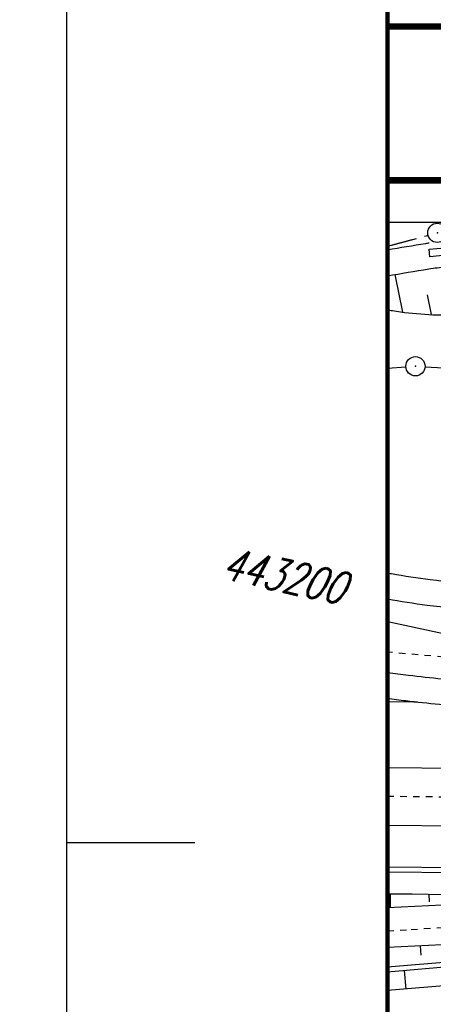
# Model space of a CAD drawing. Extents: x -134 to 1642, y -665 to 1050.
# Tile 3 of 88: x -4 to 29, y 136 to 213. Entities that reach past the tile are written whole.
import ezdxf

# ---------------------------------------------------------------- set-up
doc = ezdxf.new("R2010")
doc.units = 0
doc.header["$LTSCALE"] = 2
doc.header["$MEASUREMENT"] = 0
for name, pattern in [('ACAD_ISO03W100', [0.5, 0.25, -0.25]), ('ACAD_ISO05W100', [0.5, 0.25, -0.25]), ('AUSGEZOGEN', [0]), ('GESTRICH-X2', [1.5, 1, -0.5]), ('STRICHLINIEX2', [0.5, 0.25, -0.25])]:
    doc.linetypes.add(name, pattern=pattern)
doc.layers.get('0').update_dxf_attribs({"color": 8, "linetype": 'AUSGEZOGEN'})
for name, color, linetype in [('Bahnachse', 7, 'CONTINUOUS'), ('BOESCHG', 8, 'AUSGEZOGEN'), ('Boeschungen', 15, 'CONTINUOUS'), ('DURCHL', 200, 'GESTRICH-X2'), ('FBRTOP', 8, 'AUSGEZOGEN'), ('Gleisachsen', 7, 'CONTINUOUS'), ('GRENZL-BAB', 7, 'AUSGEZOGEN'), ('GRENZP-BAB', 7, 'AUSGEZOGEN'), ('Kabelanlagen', 15, 'CONTINUOUS'), ('KANAL', 200, 'GESTRICH-X2'), ('MULDE', 8, 'AUSGEZOGEN'), ('NETZ', 250, 'AUSGEZOGEN'), ('RAHMEN', 250, 'AUSGEZOGEN'), ('Rinne', 200, 'CONTINUOUS'), ('SCHSYMBOL', 200, 'AUSGEZOGEN'), ('Tiefenentwaesserung_und_Sammell', 15, 'CONTINUOUS'), ('Wegböschungen', 15, 'CONTINUOUS')]:
    doc.layers.add(name, color=color, linetype=linetype)
doc.styles.add('ROMANS', font='romans.shx', dxfattribs={"width": 0.8})

# ---------------------------------------------------------------- blocks, each defined once
blk = doc.blocks.new('GST')
at = {"color": 0}
blk.add_circle((0, 0), 0.75, dxfattribs=at)
blk.add_point((0, 0), dxfattribs=at)
blk = doc.blocks.new('17')
blk.add_lwpolyline([(-0.755, -1.218), (0.748, -1.218), (0.748, -1.801), (-0.755, -1.801)], close=True)
blk.add_blockref('GST', (0, 0))

msp = doc.modelspace()

# ---------------------------------------------------------------- hatches: boundary and pattern name
at = {"layer": 'Rinne'}
h = msp.add_hatch(dxfattribs=at)
h.set_pattern_fill('ANSI31', color=256, scale=20, style=0)
edge = h.paths.add_edge_path()
edge.add_arc((275.368, -21751.935), 21947.712, 89.378358, 89.4555825, ccw=False)
edge.add_arc((441.164, -6471.327), 6666.204, 89.2382346, 89.378358, ccw=False)
edge.add_arc((-14330.566, -1117453.652), 1117746.729, 89.236362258, 89.238234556, ccw=False)
edge.add_arc((523.427, -3023.766), 3217.854, 89.201464, 89.236359, ccw=False)
edge.add_arc((555.116, -750.211), 944.078, 86.947295, 89.201464, ccw=False)
edge.add_arc((625.86, 576.328), 384.346, 266.94729, 270.48051)
edge.add_arc((580.862, 5941.795), 5750.002, 270.4805116, 270.6623839)
edge.add_arc((762.642, -9781.389), 9974.234, 90.5242944, 90.662384, ccw=False)
edge.add_arc((2442.173, -193318.226), 193518.754, 90.51436533, 90.52429443, ccw=False)
edge.add_arc((253.376, 50487.94), 50297.236, 270.5143659, 270.5338415)
edge.add_arc((717.25, 703), 510.135, 270.53384, 270.62712)
edge.add_arc((-30540.738, 2856402.629), 2856380.831, 270.627124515, 270.628371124)
edge.add_arc((769.636, 1592.381), 1398.889, 270.628371, 270.993107)
edge.add_arc((599.067, 11432.088), 11240.074, 270.9931067, 271.1217788)
edge.add_arc((275.388, -21749.981), 21944.958, 89.378358, 89.4555885, ccw=False)
edge.add_arc((441.152, -6472.293), 6666.37, 89.2382342, 89.378358, ccw=False)
edge.add_arc((-14329.56, -1117377.592), 1117669.861, 89.236362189, 89.238234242, ccw=False)
edge.add_arc((523.399, -3025.408), 3218.696, 89.201476, 89.236361, ccw=False)
edge.add_arc((555.097, -751.146), 944.214, 86.947292, 89.201476, ccw=False)
edge.add_arc((625.852, 575.592), 384.41, 266.94729, 270.48049)
edge.add_arc((580.849, 5941.868), 5750.874, 270.4804911, 270.6623925)
edge.add_arc((762.68, -9785.498), 9977.542, 90.5242933, 90.6623925, ccw=False)
edge.add_arc((2442.714, -193377.718), 193577.449, 90.51436665, 90.5242933, ccw=False)
edge.add_arc((253.389, 50486.674), 50296.77, 270.514367, 270.533841)
edge.add_arc((717.258, 702.216), 510.151, 270.53384, 270.62712)
edge.add_arc((-30543.476, 2856652.631), 2856631.648, 270.627124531, 270.628371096)
edge.add_arc((769.646, 1591.701), 1399.009, 270.628371, 270.993107)
edge.add_arc((599.068, 11431.925), 11240.712, 270.9931067, 271.1217807)

# ---------------------------------------------------------------- linework, layer by layer
at = {"layer": 'Bahnachse', "linetype": 'ACAD_ISO05W100'}
msp.add_lwpolyline([(25, 152.1), (67.337, 151.659), (71.26, 151.657)], dxfattribs=at)
at = {"layer": 'BOESCHG'}
for p, q in [((26.208, 189.854), (25.601, 192.792)), ((28.43, 189.661), (28.122, 191.197))]:
    msp.add_line(p, q, dxfattribs=at)
msp.add_lwpolyline([(25, 190.037, 0.003607), (25.384, 189.972, 0.047079), (30.442, 189.646, 0.026642)], format="xyb", dxfattribs=at)
at = {"layer": 'Boeschungen', "linetype": 'Continuous'}
msp.add_line((44.253, 144.365), (25, 143.382), dxfattribs=at)
for points in [[(25, 159.479), (27.056, 159.447), (27.355, 159.449)], [(25, 144.473), (26.929, 144.482), (29.43, 144.443), (31.932, 144.405), (34.387, 144.419), (36.888, 144.381), (39.393, 144.392), (41.895, 144.354), (44.446, 144.366)], [(25.226, 144.476), (25.208, 143.393)], [(28.23, 144.46), (28.246, 143.858)]]:
    msp.add_lwpolyline(points, dxfattribs=at)
at = {"layer": 'DURCHL'}
msp.add_line((25, 194.997), (28.152, 195.837), dxfattribs=at)
at = {"layer": 'FBRTOP', "const_width": 0.5}
msp.add_lwpolyline([(25, 212.131, -0.000001), (50.342, 212.131, 0.000001), (100.342, 212.131, 0.000002), (175.342, 212.131, -0.000002), (250.342, 212.132, -0.000001), (350.342, 212.132, 0.000001), (450.342, 212.131), (625.342, 212.131), (825.342, 212.131, 0.000002), (841.413, 212.131, 0), (900.342, 212.131)], format="xyb", dxfattribs=at)
msp.add_lwpolyline([(25, 200.131), (100.342, 200.131), (250.342, 200.132), (450.342, 200.131), (625.342, 200.131), (825.342, 200.131), (900.342, 200.131)], dxfattribs=at)
at = {"layer": 'FBRTOP'}
msp.add_lwpolyline([(25, 196.881), (100.342, 196.881), (250.342, 196.882), (450.342, 196.881), (497.678, 196.881)], dxfattribs=at)
at = {"layer": 'Gleisachsen', "linetype": 'Continuous'}
for p, q in [((25, 154.35), (67.361, 153.909)), ((25, 149.85), (67.314, 149.409))]:
    msp.add_line(p, q, dxfattribs=at)
at = {"layer": 'GRENZL-BAB'}
for p, q in [((25, 185.484), (26.434, 185.581)), ((27.931, 185.593), (79.115, 182.963))]:
    msp.add_line(p, q, dxfattribs=at)
at = {"layer": 'Kabelanlagen', "linetype": 'Continuous'}
for p, q in [((25, 146.6), (67.308, 146.159)), ((25, 146.2), (67.303, 145.759))]:
    msp.add_line(p, q, dxfattribs=at)
at = {"layer": 'KANAL'}
msp.add_line((25.337, 195.087), (28.152, 195.837), dxfattribs=at)
at = {"layer": 'MULDE'}
for points in [[(25, 194.722, -0.00302), (27.988, 195.218, -0.003494), (28.263, 195.26, -0.006821)], [(25, 192.688, -0.00326), (28.221, 193.225, -0.017197), (29.545, 193.39, -0.00691)], [(37.068, 168.537, -0.015335), (32.262, 168.629, -0.018593), (28.335, 168.97, -0.014266), (25.323, 169.433, 0.004991), (25, 169.489, 0.113312)], [(37.091, 166.538, -0.015335), (32.162, 166.631, -0.018593), (28.088, 166.986, -0.014097), (25, 167.459, 0.026799)], [(25, 161.759, 0.008973), (26.648, 161.541, 0.004603), (31.861, 160.996, 0.01171), (34.373, 160.816, 0.006505), (37.702, 160.699, 0.00763)], [(25, 159.737, 0.007417), (26.422, 159.554, 0.004603), (31.671, 159.005, 0.01171), (34.277, 158.818, 0.00763), (38.243, 158.688, 0.00763)]]:
    msp.add_lwpolyline(points, format="xyb", dxfattribs=at)
at = {"layer": 'NETZ'}
msp.add_line((25.02, 165.727), (34.796, 163.62), dxfattribs=at)
at = {"layer": 'RAHMEN'}
for p, q in [((0, 420), (0, 0)), ((0, 148.5), (10, 148.5))]:
    msp.add_line(p, q, dxfattribs=at)
at = {"layer": 'RAHMEN', "const_width": 0.35}
msp.add_lwpolyline([(25, 5), (1130, 5), (1130, 415), (25, 415), (25, 5)], dxfattribs=at)
at = {"layer": 'Tiefenentwaesserung_und_Sammell', "linetype": 'ACAD_ISO03W100'}
msp.add_line((79.189, 158.505), (25, 163.337), dxfattribs=at)
at = {"layer": 'Tiefenentwaesserung_und_Sammell', "linetype": 'STRICHLINIEX2'}
msp.add_lwpolyline([(25, 141.607), (26.846, 141.703), (29.388, 141.872), (31.871, 142.002), (34.354, 142.132), (36.897, 142.3), (39.38, 142.43), (41.863, 142.56), (44.405, 142.728), (45.387, 142.772), (46.368, 142.816), (47.409, 142.899), (48.39, 142.943), (49.372, 142.988), (50.412, 143.07), (51.394, 143.115), (52.375, 143.159), (53.416, 143.242), (54.397, 143.286), (78.79, 144.677)], dxfattribs=at)
at = {"layer": 'Wegböschungen', "linetype": 'Continuous'}
for p, q in [((44.502, 141.286), (25, 140.29)), ((44.442, 140.431), (25, 138.757)), ((44.486, 140.025), (25, 138.388)), ((27.631, 139.699), (27.57, 140.421)), ((44.44, 138.574), (25, 136.936)), ((26.462, 137.059), (26.34, 138.502))]:
    msp.add_line(p, q, dxfattribs=at)

# ---------------------------------------------------------------- block references
at = {"layer": 'GRENZP-BAB'}
msp.add_blockref('GST', (27.182, 185.631), dxfattribs=at)
at = {"layer": 'SCHSYMBOL', "rotation": 5.523261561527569}
msp.add_blockref('17', (28.889, 196.038), dxfattribs=at)

# ---------------------------------------------------------------- texts
at = {"layer": 'NETZ', "style": 'ROMANS', "oblique": 16.6, "width": 0.75}
msp.add_text('443200', height=2.5, rotation=347.8411, dxfattribs=at).set_placement((11.977, 169.095))

doc.saveas('drawing.dxf')
